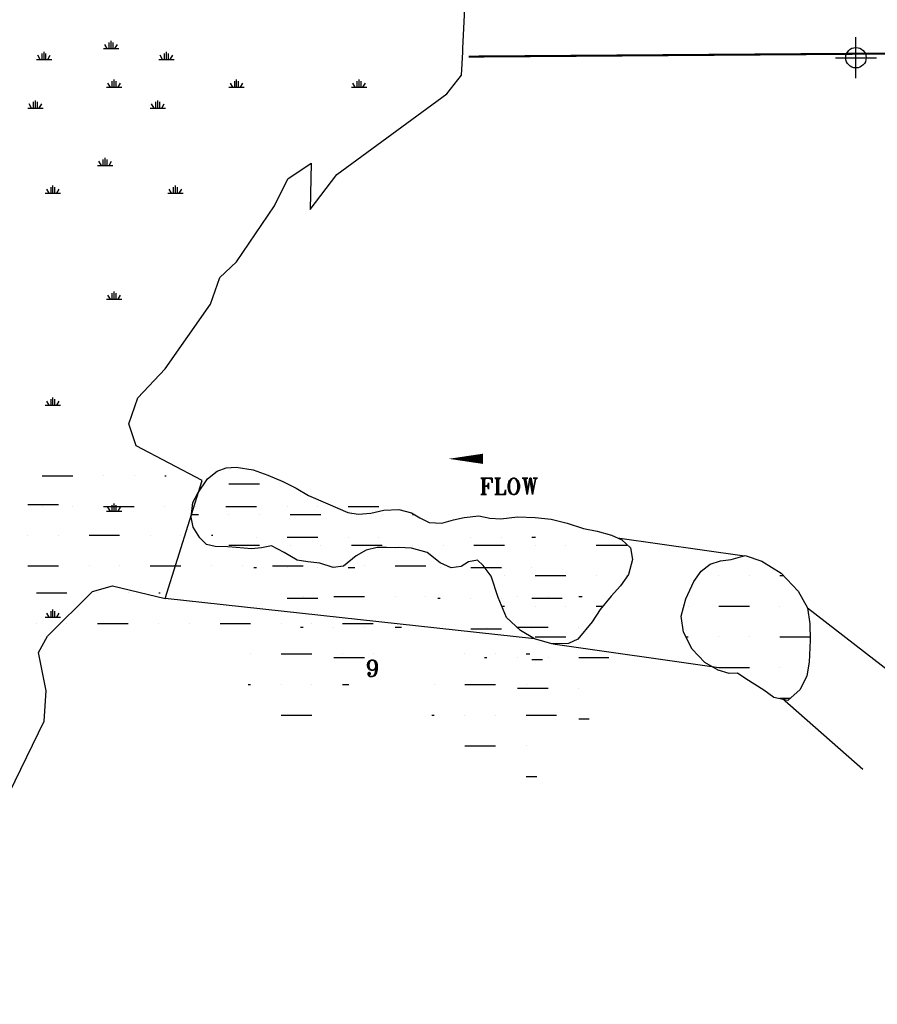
# Model space of a CAD drawing. Extents: x 212057 to 259631, y 788316 to 850646.
# Tile 12 of 20: x 232074 to 236277, y 813899 to 818725. Entities that reach past the tile are written whole.
import ezdxf
from ezdxf.enums import TextEntityAlignment as Align

# ---------------------------------------------------------------- set-up
doc = ezdxf.new("R2010")
doc.units = 0
doc.header["$LTSCALE"] = 800
doc.header["$PDMODE"] = 34
doc.header["$PDSIZE"] = 100
doc.linetypes.add('DASHED', pattern=[0])
doc.linetypes.add('PHANTOM', pattern=[0])
doc.layers.get('0').update_dxf_attribs({"linetype": 'CONTINUOUS'})
for name, color, linetype in [('HATCH', 3, 'CONTINUOUS'), ('PLAKES', 5, 'CONTINUOUS'), ('ROW', 3, 'PHANTOM'), ('SEC', 2, 'CONTINUOUS'), ('SUBBASINS', 6, 'DASHED'), ('TEXT', 7, 'CONTINUOUS'), ('WL-PRESERVE', 14, 'CONTINUOUS')]:
    doc.layers.add(name, color=color, linetype=linetype)
doc.layers.get('0').off()
doc.styles.get("Standard").update_dxf_attribs({"font": 'ROMANT'})

# ---------------------------------------------------------------- blocks, each defined once
blk = doc.blocks.new('FLARROW')
at = {"layer": 'PLAKES', "color": 0}
blk.add_lwpolyline([(0, 0, 0, 0.05, 0), (0.1678, 0, 0, 0, -0.087559), (0.2673, -0.0176, 0, 0, 0.245722), (0.3552, -0.0059, 0, 0, -0.309425), (0.4918, -0.0039, 0, 0, 0), (0.5581, -0.0059, 0, 0, 0)], format="xyseb", dxfattribs=at)
blk.add_text('FLOW', height=0.08, dxfattribs=at).set_placement((0.2947, -0.1756), align=Align.CENTER)
blk = doc.blocks.new('*X')
at = {"color": 0}
for p, q in [((233428.1, 818913.6), (233428.1, 818943.6)), ((233437.5, 818913.6), (233437.5, 818951.1)), ((233446.9, 818913.6), (233446.9, 818943.6)), ((234028.1, 818913.6), (234028.1, 818943.6)), ((234037.5, 818913.6), (234037.5, 818951.1)), ((234046.9, 818913.6), (234046.9, 818943.6)), ((233400, 818913.6), (233475, 818913.6)), ((233418.7, 818913.6), (233406.7, 818934.4)), ((233456.3, 818913.6), (233468.3, 818934.4)), ((234000, 818913.6), (234075, 818913.6)), ((234018.7, 818913.6), (234006.7, 818934.4)), ((234056.3, 818913.6), (234068.3, 818934.4)), ((232518.7, 818394), (232506.7, 818414.8)), ((232528.1, 818394), (232528.1, 818424)), ((232537.5, 818394), (232537.5, 818431.5)), ((232546.9, 818394), (232546.9, 818424)), ((232556.3, 818394), (232568.3, 818414.8)), ((233118.7, 818394), (233106.7, 818414.8)), ((233128.1, 818394), (233128.1, 818424)), ((233137.5, 818394), (233137.5, 818431.5)), ((233146.9, 818394), (233146.9, 818424)), ((233156.3, 818394), (233168.3, 818414.8)), ((233718.7, 818394), (233706.7, 818414.8)), ((233728.1, 818394), (233728.1, 818424)), ((233737.5, 818394), (233737.5, 818431.5)), ((233746.9, 818394), (233746.9, 818424)), ((233756.3, 818394), (233768.3, 818414.8)), ((232500, 818394), (232575, 818394)), ((233100, 818394), (233175, 818394)), ((233700, 818394), (233775, 818394)), ((232218.7, 817874.4), (232206.7, 817895.2)), ((232228.1, 817874.4), (232228.1, 817904.4)), ((232237.5, 817874.4), (232237.5, 817911.9)), ((232246.9, 817874.4), (232246.9, 817904.4)), ((232256.3, 817874.4), (232268.3, 817895.2)), ((232818.7, 817874.4), (232806.7, 817895.2)), ((232828.1, 817874.4), (232828.1, 817904.4)), ((232837.5, 817874.4), (232837.5, 817911.9)), ((232846.9, 817874.4), (232846.9, 817904.4)), ((232856.3, 817874.4), (232868.3, 817895.2)), ((232200, 817874.4), (232275, 817874.4)), ((232800, 817874.4), (232875, 817874.4)), ((232500, 817354.8), (232575, 817354.8)), ((232518.7, 817354.8), (232506.7, 817375.6)), ((232528.1, 817354.8), (232528.1, 817384.8)), ((232537.5, 817354.8), (232537.5, 817392.3)), ((232546.9, 817354.8), (232546.9, 817384.8)), ((232556.3, 817354.8), (232568.3, 817375.6)), ((232237.5, 816835.2), (232237.5, 816872.7)), ((232200, 816835.2), (232275, 816835.2)), ((232218.7, 816835.2), (232206.7, 816855.9)), ((232228.1, 816835.2), (232228.1, 816865.2)), ((232246.9, 816835.2), (232246.9, 816865.2)), ((232256.3, 816835.2), (232268.3, 816855.9)), ((233100, 816450), (233250, 816450)), ((232528.1, 816315.5), (232528.1, 816345.5)), ((232537.5, 816315.5), (232537.5, 816353)), ((232546.9, 816315.5), (232546.9, 816345.5)), ((232500, 816315.5), (232575, 816315.5)), ((232518.7, 816315.5), (232506.7, 816336.3)), ((232556.3, 816315.5), (232568.3, 816336.3)), ((232916.7, 816300), (232950, 816300)), ((233100, 816300), (233100, 816300)), ((233250, 816300), (233250, 816300)), ((233400, 816300), (233550, 816300)), ((233700, 816300), (233700, 816300)), ((233850, 816300), (233850, 816300)), ((234000, 816300), (234006.6, 816300)), ((233100, 816150), (233250, 816150)), ((233400, 816150), (233400, 816150)), ((233550, 816150), (233550, 816150)), ((233700, 816150), (233850, 816150)), ((234000, 816150), (234000, 816150)), ((234150, 816150), (234150, 816150)), ((234300, 816150), (234450, 816150)), ((234600, 816150), (234600, 816150)), ((234750, 816150), (234750, 816150)), ((234900, 816150), (235050, 816150)), ((234450, 816000), (234450, 816000)), ((234600, 816000), (234750, 816000)), ((234900, 816000), (234900, 816000)), ((235050, 816000), (235050, 816000)), ((235500, 816000), (235500, 816000)), ((235650, 816000), (235650, 816000)), ((235800, 816000), (235817.4, 816000)), ((232218.7, 815795.9), (232206.7, 815816.7)), ((232228.1, 815795.9), (232228.1, 815825.9)), ((232237.5, 815795.9), (232237.5, 815833.4)), ((232246.9, 815795.9), (232246.9, 815825.9)), ((232256.3, 815795.9), (232268.3, 815816.7)), ((234437.1, 815850), (234450, 815850)), ((234600, 815850), (234600, 815850)), ((234750, 815850), (234750, 815850)), ((234900, 815850), (234931.5, 815850)), ((235350, 815850), (235350, 815850)), ((235500, 815850), (235650, 815850)), ((235800, 815850), (235800, 815850)), ((232200, 815795.9), (232275, 815795.9)), ((234600, 815700), (234750, 815700)), ((235338.1, 815700), (235350, 815700)), ((235500, 815700), (235500, 815700)), ((235650, 815700), (235650, 815700)), ((235800, 815700), (235948.1, 815700)), ((235500, 815550), (235650, 815550)), ((235800, 815550), (235800, 815550)), ((235800, 815400), (235851.7, 815400))]:
    blk.add_line(p, q, dxfattribs=at)

msp = doc.modelspace()

# ---------------------------------------------------------------- linework, layer by layer
at = {"layer": 'ROW', "color": 0}
for points in [[(234246.3, 818585.5), (234253.9, 818747.7), (234249.5, 819014.3), (234404.9, 819203.6), (234432, 819295.3), (234577.3, 819379.3), (234957, 819415), (235054.5, 819451.2), (235066.5, 819556.5), (235383.1, 819557.5), (235474.4, 819592.7), (235598.4, 819671.4), (235886.8, 819654.2), (235935.4, 819687.6), (236070.7, 819729.4), (236156.5, 819797), (236178.8, 819921.1), (236225.9, 820015.4), (236447, 820109)], [(231908.6, 814701.4), (232194.6, 815287.1), (232203.8, 815435.2), (232165.7, 815622.7), (232211.4, 815702.7), (232430.6, 815921.9), (232529.7, 815949.5), (232786.7, 815887.7), (232968.3, 816466.6), (232645.6, 816636.7), (232608.5, 816744.8), (232652.9, 816871.3), (232787.7, 817013.1), (233009.3, 817330.2), (233055.1, 817461.2), (233137.5, 817538), (233323.1, 817813.3), (233387.6, 817944.4), (233503.3, 818022.2), (233497.4, 817794), (233628.9, 817966.5), (234166.7, 818362.2), (234240.1, 818453.1), (234245.4, 818566.3), (234246.3, 818585.5)]]:
    msp.add_lwpolyline(points, dxfattribs=at)
at = {"layer": 'SEC', "color": 0}
msp.add_point((236172.4, 818538.8), dxfattribs=at)
at = {"layer": 'SUBBASINS', "color": 0, "const_width": 10}
msp.add_lwpolyline([(234274.5, 818544.3), (246553.8, 818633.3), (246553.8, 817833.3), (247246.9, 817076.3), (247246.9, 814276.3), (249674.9, 813843.8), (249674.9, 813321.5)], dxfattribs=at)
at = {"layer": 'WL-PRESERVE', "color": 0}
for points in [[(233993.7, 816307.5), (234035.5, 816283.2), (234081.5, 816259.7), (234142.5, 816257.2), (234200.5, 816273.4), (234251.7, 816285.6), (234324.6, 816293.1), (234377.9, 816282.1), (234431.6, 816277.8), (234513.2, 816288.5), (234600.2, 816285.3), (234679.2, 816277.1), (234757.8, 816256.5), (234837.6, 816230.9), (234903.7, 816217.5), (234974.2, 816198.5), (235024.8, 816176.3), (235067, 816135.6), (235076.8, 816079.1), (235057.1, 816006.1), (235018.8, 815950.7), (234973.3, 815900.1), (234918.7, 815834.6), (234880.4, 815772.8), (234808.7, 815688), (234763.4, 815666.6), (234681.7, 815665.9), (234597.1, 815690.9), (234528.9, 815731.8), (234459.4, 815795.6), (234419.4, 815893.2), (234384.2, 815998.1), (234345.5, 816049.6), (234317.8, 816075.1), (234273.3, 816067.7), (234237, 816044.8), (234188.2, 816038.6), (234134.8, 816063.2), (234070.5, 816112.7), (233995.1, 816134.1), (233931.9, 816138.2), (233916.3, 816136.3), (233872.5, 816137.7), (233826.6, 816138.3), (233771.9, 816124.8), (233722.9, 816096.4), (233660.4, 816046.2), (233610.2, 816039.6), (233544.8, 816061.3), (233485.7, 816067.2), (233434.5, 816076.1), (233370, 816114.1), (233308.2, 816146), (233260, 816135.6), (233210.9, 816131.4), (233134.5, 816138.3), (233095, 816141.8), (233032.6, 816143.1), (232989.1, 816152.9), (232956.8, 816185.4), (232925.2, 816238.3), (232915.3, 816286.6), (232922.7, 816357.9), (232947.4, 816404.2), (232995.3, 816474.1), (233042.6, 816512.5), (233086, 816528.4), (233134.7, 816531.5), (233217.7, 816519), (233291, 816492.8), (233363.2, 816460.9), (233428.9, 816428.1), (233489.8, 816393.5), (233585, 816351.6), (233681.7, 816309.4), (233733.7, 816300.8), (233795.2, 816305.9), (233858, 816320.4), (233932, 816323.9)], [(235560.7, 816078.8), (235629.9, 816098.2), (235711.4, 816070.4), (235805.5, 816012.7), (235888.6, 815924), (235934.4, 815841.9), (235946.7, 815764.5), (235948.5, 815684.4), (235942.9, 815576.3), (235932.3, 815509.1), (235898.6, 815442.5), (235838.5, 815388.1), (235769.4, 815403), (235720.3, 815438.6), (235633, 815494.5), (235591.2, 815522.4), (235551.5, 815519.6), (235497, 815536.7), (235431.5, 815574.1), (235369.2, 815640.3), (235326.5, 815722.3), (235316.2, 815801.6), (235338.3, 815885.7), (235377.2, 815971.6), (235413.1, 816021.4), (235457.5, 816056), (235508.7, 816073.4)]]:
    msp.add_lwpolyline(points, close=True, dxfattribs=at)
at = {"layer": 'WL-PRESERVE', "color": 0, "linetype": 'DASHED'}
for points in [[(235004.5, 816185.2), (235627, 816097.4)], [(234597.1, 815690.9), (232786.7, 815887.7)], [(235934.4, 815841.9), (236859.2, 815126.4)], [(234686.8, 815665.9), (235500, 815550)], [(235810.5, 815400), (236205.3, 815051.8)]]:
    msp.add_lwpolyline(points, dxfattribs=at)

# ---------------------------------------------------------------- block references
at = {"layer": 'HATCH', "color": 0}
for p in [(-1215.2, 189.3), (0, 0), (0, 0), (0, 0), (0, 0), (0, 0), (0, 0), (0, 0), (0, 0), (0, 0), (0, 0), (0, 0), (0, 0), (0, 0), (0, 0), (0, 0), (0, 0), (0, 0), (0, 0), (0, 0), (0, 0), (0, 0), (0, 0), (0, 0), (-986, -102), (-1243.9, -383.8)]:
    msp.add_blockref('*X', p, dxfattribs=at)
at = {"layer": 'PLAKES', "color": 0, "xscale": 1000, "yscale": 1000, "zscale": 1000}
msp.add_blockref('FLARROW', (234176.7, 816572.7), dxfattribs=at)

# ---------------------------------------------------------------- texts
at = {"layer": 'TEXT', "color": 0}
msp.add_text('9', height=80, dxfattribs=at).set_placement((233768, 815505.5))

doc.saveas('drawing.dxf')
